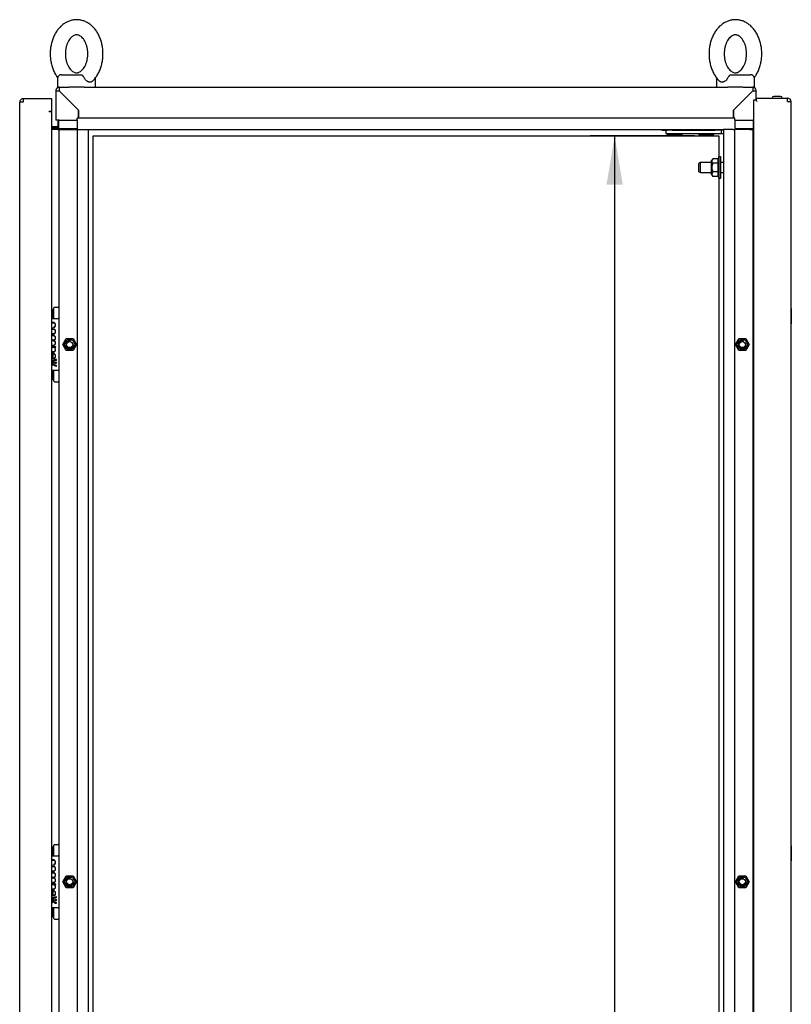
# Paper-space layout 'Layout1' of a CAD drawing. Extents: x 87 to 5769, y 148 to 4026.
# Tile 4 of 10: x 2205 to 2815, y 2266 to 3045. Entities that reach past the tile are written whole.
import ezdxf
from ezdxf.lldxf.tags import DXFTag

# ---------------------------------------------------------------- set-up
doc = ezdxf.new("R2010")
doc.units = 0
doc.header["$LTSCALE"] = 14
doc.layers.get('0').update_dxf_attribs({"linetype": 'CONTINUOUS'})
for name, color, linetype in [('_TRANSLATION', 7, 'CONTINUOUS'), ('AE00100_03', 7, 'CONTINUOUS'), ('AE00198_03', 7, 'CONTINUOUS'), ('AE00217_25', 7, 'CONTINUOUS'), ('AE00219_00', 7, 'CONTINUOUS'), ('AE00219_03', 7, 'CONTINUOUS'), ('AE00224_00', 7, 'CONTINUOUS'), ('AE00368_00', 7, 'CONTINUOUS'), ('AE00500_10', 7, 'CONTINUOUS'), ('AE00715_01', 7, 'CONTINUOUS'), ('DV2__TRANSLATION', 7, 'CONTINUOUS'), ('F0000001_24', 7, 'CONTINUOUS'), ('F0000002_97', 7, 'CONTINUOUS'), ('F0000002_98', 7, 'CONTINUOUS'), ('M0000000_06', 7, 'CONTINUOUS'), ('M0000000_29', 7, 'CONTINUOUS'), ('M0000000_39', 7, 'CONTINUOUS'), ('M0000000_59', 7, 'CONTINUOUS'), ('M0000001_25', 7, 'CONTINUOUS'), ('M0000001_64', 7, 'CONTINUOUS')]:
    doc.layers.add(name, color=color, linetype=linetype)
doc.styles.add('SEACAD_ARIAL', font='arial.ttf')
doc.styles.add('SEACAD_ARIALI', font='ariali.ttf')
tags = doc.linetypes.add('CENTER2', pattern=[28.575, 19.05, -3.175, 3.175, -3.175]).pattern_tags.tags
tags[10:11] = [DXFTag(74, 4), DXFTag(75, 0), DXFTag(340, '0'), DXFTag(46, 0.0), DXFTag(50, 0.0), DXFTag(44, 0.0), DXFTag(45, 0.0)]
tags[8:9] = [DXFTag(74, 4), DXFTag(75, 0), DXFTag(340, '0'), DXFTag(46, 0.0), DXFTag(50, 0.0), DXFTag(44, 0.0), DXFTag(45, 0.0)]
tags[6:7] = [DXFTag(74, 4), DXFTag(75, 0), DXFTag(340, '0'), DXFTag(46, 0.0), DXFTag(50, 0.0), DXFTag(44, 0.0), DXFTag(45, 0.0)]
tags[4:5] = [DXFTag(74, 4), DXFTag(75, 0), DXFTag(340, '0'), DXFTag(46, 0.0), DXFTag(50, 0.0), DXFTag(44, 0.0), DXFTag(45, 0.0)]
doc.dimstyles.new('ISO', dxfattribs={"dimtxt": 16.5, "dimasz": 16.5, "dimexe": 8.25, "dimexo": 8.25, "dimgap": 4.125, "dimtad": 1, "dimdec": 1, "dimtxsty": 'SEACAD_ARIAL', "dimblk1": '_SE_FILLED', "dimblk2": '_SE_FILLED', "dimsah": 1, "dimcen": 8.25, "dimazin": 3, "dimtfac": 0.7, "dimtdec": 3, "dimtmove": 0, "dimatfit": 3})

# ---------------------------------------------------------------- blocks, each defined once
blk = doc.blocks.new('DMBLK28')
at = {"layer": '_TRANSLATION', "linetype": 'CONTINUOUS'}
for points in [[(2668.74, 2914.1), (2681.57, 2914.1), (2675.16, 2952.6)], [(2668.74, 1261.1), (2675.16, 1222.6), (2681.57, 1261.1)]]:
    blk.add_hatch(color=7, dxfattribs=at).paths.add_polyline_path(points)
at = {"layer": '_TRANSLATION', "color": 7, "linetype": 'CONTINUOUS'}
for p, q in [((2738.41, 2952.6), (2655.91, 2952.6)), ((2675.16, 2952.6), (2675.16, 1222.6)), ((2738.41, 1222.6), (2655.91, 1222.6))]:
    blk.add_line(p, q, dxfattribs=at)
at = {"layer": '_TRANSLATION', "color": 7, "linetype": 'CONTINUOUS', "style": 'SEACAD_ARIALI'}
blk.add_text('1730', height=38.5, rotation=90, dxfattribs=at).set_placement((2665.53, 2027.71))
blk = doc.blocks.new('_SE_FILLED')
at = {"color": 0}
blk.add_line((0, 0), (-1, 0), dxfattribs=at)
blk.add_solid([(0, 0), (-1, -0.1665), (-1, 0.1665), (0, 0)], dxfattribs=at)

psp = doc.layouts.get("Layout1")

# ---------------------------------------------------------------- linework, layer by layer
at = {"layer": 'AE00100_03', "color": 7, "linetype": 'CONTINUOUS'}
psp.add_line((2806.36, 2983.9), (2800.96, 2983.9), dxfattribs=at)
for centre, start, end in [((2800.96, 2982.6), 90, 180), ((2806.36, 2982.6), 0, 90)]:
    psp.add_arc(centre, 1.3, start, end, dxfattribs=at)
at = {"layer": 'AE00198_03', "color": 7, "linetype": 'CONTINUOUS'}
for p, q in [((2230.96, 2808.1), (2230.96, 2815.35)), ((2231.66, 2815.35), (2230.96, 2815.35)), ((2230.96, 2759.85), (2230.96, 2767.1)), ((2230.96, 2759.85), (2231.66, 2759.85)), ((2230.96, 2383.1), (2230.96, 2390.35)), ((2231.66, 2390.35), (2230.96, 2390.35)), ((2230.96, 2334.85), (2230.96, 2342.1)), ((2230.96, 2334.85), (2231.66, 2334.85))]:
    psp.add_line(p, q, dxfattribs=at)
for centre, start, end in [((2236.33, 2809.42), 132.17472, 140.4792), ((2236.33, 2765.78), 219.5208, 227.82528), ((2236.33, 2384.42), 132.17472, 140.4792), ((2236.33, 2340.78), 219.5208, 227.82528)]:
    psp.add_arc(centre, 8, start, end, dxfattribs=at)
at = {"layer": 'AE00217_25', "color": 7, "linetype": 'CONTINUOUS'}
for p, q in [((2742.94, 2931.6), (2741.66, 2930.92)), ((2741.66, 2924.27), (2741.66, 2930.92)), ((2742.94, 2923.6), (2742.94, 2931.6)), ((2751.66, 2931.6), (2742.94, 2931.6)), ((2761.16, 2931.6), (2759.16, 2931.6)), ((2741.66, 2924.27), (2742.94, 2923.6)), ((2742.94, 2923.6), (2751.66, 2923.6)), ((2759.16, 2923.6), (2761.16, 2923.6))]:
    psp.add_line(p, q, dxfattribs=at)
at = {"layer": 'AE00219_00', "color": 7, "linetype": 'CONTINUOUS'}
for p, q in [((2717.2, 2954.6), (2716.66, 2954.1)), ((2716.66, 2954.1), (2728.66, 2954.1)), ((2716.66, 2954.1), (2716.66, 2953.6)), ((2716.66, 2953.6), (2728.66, 2953.6)), ((2719.66, 2957.6), (2719.66, 2957.1)), ((2725.66, 2957.1), (2725.66, 2957.6)), ((2728.66, 2954.1), (2728.13, 2954.6)), ((2728.66, 2953.6), (2728.66, 2954.1)), ((2742.2, 2954.6), (2741.66, 2954.1)), ((2741.66, 2954.1), (2753.66, 2954.1)), ((2741.66, 2954.1), (2741.66, 2953.6)), ((2741.66, 2953.6), (2753.66, 2953.6)), ((2744.66, 2957.6), (2744.66, 2957.1)), ((2750.66, 2957.1), (2750.66, 2957.6)), ((2753.66, 2954.1), (2753.13, 2954.6)), ((2753.66, 2953.6), (2753.66, 2954.1))]:
    psp.add_line(p, q, dxfattribs=at)
at = {"layer": 'AE00219_03', "color": 7, "linetype": 'CONTINUOUS'}
for p, q in [((2814.86, 2816.1), (2814.66, 2816.1)), ((2814.86, 2816.1), (2814.86, 2804.1)), ((2814.66, 2804.1), (2814.86, 2804.1)), ((2814.86, 2391.1), (2814.66, 2391.1)), ((2814.86, 2391.1), (2814.86, 2379.1)), ((2814.66, 2379.1), (2814.86, 2379.1))]:
    psp.add_line(p, q, dxfattribs=at)
at = {"layer": 'AE00224_00', "color": 7, "linetype": 'CONTINUOUS'}
for p, q in [((2752.71, 2934.53), (2751.66, 2933.09)), ((2751.66, 2922.1), (2751.66, 2933.09)), ((2756.66, 2934.53), (2752.71, 2934.53)), ((2756.66, 2931.06), (2752.71, 2931.06)), ((2757.66, 2936.1), (2756.66, 2933.6)), ((2756.66, 2934.53), (2756.66, 2932.79)), ((2756.66, 2932.79), (2756.66, 2931.06)), ((2756.66, 2931.06), (2756.66, 2927.6)), ((2757.66, 2919.1), (2757.66, 2936.1)), ((2759.16, 2936.1), (2757.66, 2936.1)), ((2759.16, 2919.1), (2759.16, 2936.1)), ((2751.66, 2922.1), (2752.71, 2920.67)), ((2756.66, 2924.13), (2752.71, 2924.13)), ((2756.66, 2927.6), (2756.66, 2924.13)), ((2756.66, 2924.13), (2756.66, 2922.4)), ((2756.66, 2922.4), (2756.66, 2920.67)), ((2756.66, 2921.6), (2757.66, 2919.1)), ((2756.66, 2920.67), (2752.71, 2920.67)), ((2757.66, 2919.1), (2759.16, 2919.1))]:
    psp.add_line(p, q, dxfattribs=at)
for points, knots in [([(2752.71, 2934.53), (2752.3, 2933.97), (2752.03, 2933.4), (2752.03, 2932.65), (2752.05, 2932.5), (2752.11, 2932.21), (2752.16, 2932.06), (2752.33, 2931.63), (2752.5, 2931.34), (2752.71, 2931.06)], [0, 0, 0, 0, 0.5, 0.5, 0.625, 0.625, 0.75, 0.75, 1, 1, 1, 1]), ([(2752.71, 2931.06), (2752.5, 2930.5), (2752.33, 2929.94), (2752.16, 2929.07), (2752.11, 2928.78), (2752.05, 2928.18), (2752.03, 2927.89), (2752.03, 2927), (2752.1, 2926.42), (2752.33, 2925.26), (2752.51, 2924.69), (2752.71, 2924.13)], [0, 0, 0, 0, 0.25, 0.25, 0.375, 0.375, 0.5, 0.5, 0.75, 0.75, 1, 1, 1, 1]), ([(2752.71, 2924.13), (2752.3, 2923.58), (2752.03, 2923), (2752.03, 2922.26), (2752.05, 2922.11), (2752.11, 2921.82), (2752.16, 2921.67), (2752.33, 2921.23), (2752.5, 2920.95), (2752.71, 2920.67)], [0, 0, 0, 0, 0.5, 0.5, 0.625, 0.625, 0.75, 0.75, 1, 1, 1, 1])]:
    psp.add_open_spline(points, degree=3, knots=knots, dxfattribs=at)
at = {"layer": 'AE00368_00', "color": 7, "linetype": 'CONTINUOUS'}
for p, q in [((2712.46, 2957.6), (2712.46, 2957.1)), ((2712.46, 2957.1), (2715.69, 2957.1)), ((2732.86, 2957.1), (2732.86, 2957.6)), ((2737.46, 2957.6), (2737.46, 2957.1)), ((2757.86, 2957.1), (2757.86, 2957.6))]:
    psp.add_line(p, q, dxfattribs=at)
for centre, start, end in [((2716.26, 2957.8), 270, 343.39845), ((2729.06, 2957.8), 196.60155, 270), ((2741.26, 2957.8), 270, 343.39845), ((2754.06, 2957.8), 196.60155, 270)]:
    psp.add_arc(centre, 0.7, start, end, dxfattribs=at)
at = {"layer": 'AE00500_10', "color": 7, "linetype": 'CONTINUOUS'}
for p, q in [((2784.66, 2814.8), (2785.16, 2814.8)), ((2785.16, 2805.4), (2784.66, 2805.4)), ((2238.75, 2787.62), (2241.43, 2792.27)), ((2239.83, 2787.6), (2242, 2791.35)), ((2241.48, 2792.3), (2246.85, 2792.3)), ((2242, 2791.35), (2246.33, 2791.35)), ((2246.33, 2791.35), (2248.49, 2787.6)), ((2246.89, 2792.27), (2249.57, 2787.62)), ((2770.75, 2787.62), (2773.43, 2792.27)), ((2771.83, 2787.6), (2774, 2791.35)), ((2773.48, 2792.3), (2778.85, 2792.3)), ((2774, 2791.35), (2778.33, 2791.35)), ((2778.33, 2791.35), (2780.49, 2787.6)), ((2778.89, 2792.27), (2781.57, 2787.62)), ((2241.43, 2782.92), (2238.75, 2787.57)), ((2242, 2783.85), (2239.83, 2787.6)), ((2246.85, 2782.9), (2241.48, 2782.9)), ((2246.33, 2783.85), (2242, 2783.85)), ((2248.49, 2787.6), (2246.33, 2783.85)), ((2249.57, 2787.57), (2246.89, 2782.92)), ((2773.43, 2782.92), (2770.75, 2787.57)), ((2774, 2783.85), (2771.83, 2787.6)), ((2778.85, 2782.9), (2773.48, 2782.9)), ((2778.33, 2783.85), (2774, 2783.85)), ((2780.49, 2787.6), (2778.33, 2783.85)), ((2781.57, 2787.57), (2778.89, 2782.92)), ((2784.66, 2769.8), (2785.16, 2769.8)), ((2785.16, 2760.4), (2784.66, 2760.4)), ((2784.66, 2389.8), (2785.16, 2389.8)), ((2785.16, 2380.4), (2784.66, 2380.4)), ((2238.75, 2362.62), (2241.43, 2367.27)), ((2241.43, 2357.92), (2238.75, 2362.57)), ((2239.83, 2362.6), (2242, 2366.35)), ((2242, 2358.85), (2239.83, 2362.6)), ((2241.48, 2367.3), (2246.85, 2367.3)), ((2242, 2366.35), (2246.33, 2366.35)), ((2246.33, 2366.35), (2248.49, 2362.6)), ((2248.49, 2362.6), (2246.33, 2358.85)), ((2246.89, 2367.27), (2249.57, 2362.62)), ((2249.57, 2362.57), (2246.89, 2357.92)), ((2770.75, 2362.62), (2773.43, 2367.27)), ((2773.43, 2357.92), (2770.75, 2362.57)), ((2771.83, 2362.6), (2774, 2366.35)), ((2774, 2358.85), (2771.83, 2362.6)), ((2773.48, 2367.3), (2778.85, 2367.3)), ((2774, 2366.35), (2778.33, 2366.35)), ((2778.33, 2366.35), (2780.49, 2362.6)), ((2780.49, 2362.6), (2778.33, 2358.85)), ((2778.89, 2367.27), (2781.57, 2362.62)), ((2781.57, 2362.57), (2778.89, 2357.92)), ((2246.85, 2357.9), (2241.48, 2357.9)), ((2246.33, 2358.85), (2242, 2358.85)), ((2778.85, 2357.9), (2773.48, 2357.9)), ((2778.33, 2358.85), (2774, 2358.85)), ((2784.66, 2344.8), (2785.16, 2344.8)), ((2785.16, 2335.4), (2784.66, 2335.4))]:
    psp.add_line(p, q, dxfattribs=at)
for centre in [(2244.16, 2787.6), (2776.16, 2787.6), (2244.16, 2362.6), (2776.16, 2362.6)]:
    psp.add_circle(centre, 2.46, dxfattribs=at)
for centre, radius, start, end in [((2244.16, 2787.6), 3, 75, 15), ((2241.48, 2792.25), 0.05, 90, 150), ((2246.85, 2792.25), 0.05, 30, 90), ((2776.16, 2787.6), 3, 75, 15), ((2773.48, 2792.25), 0.05, 90, 150), ((2778.85, 2792.25), 0.05, 30, 90), ((2238.79, 2787.6), 0.05, 150, 210), ((2241.48, 2782.95), 0.05, 210, 270), ((2246.85, 2782.95), 0.05, 270, 330), ((2249.53, 2787.6), 0.05, 330, 30), ((2770.79, 2787.6), 0.05, 150, 210), ((2773.48, 2782.95), 0.05, 210, 270), ((2778.85, 2782.95), 0.05, 270, 330), ((2781.53, 2787.6), 0.05, 330, 30), ((2238.79, 2362.6), 0.05, 150, 210), ((2244.16, 2362.6), 3, 75, 15), ((2241.48, 2367.25), 0.05, 90, 150), ((2246.85, 2367.25), 0.05, 30, 90), ((2249.53, 2362.6), 0.05, 330, 30), ((2770.79, 2362.6), 0.05, 150, 210), ((2776.16, 2362.6), 3, 75, 15), ((2773.48, 2367.25), 0.05, 90, 150), ((2778.85, 2367.25), 0.05, 30, 90), ((2781.53, 2362.6), 0.05, 330, 30), ((2241.48, 2357.95), 0.05, 210, 270), ((2246.85, 2357.95), 0.05, 270, 330), ((2773.48, 2357.95), 0.05, 210, 270), ((2778.85, 2357.95), 0.05, 270, 330)]:
    psp.add_arc(centre, radius, start, end, dxfattribs=at)
at = {"layer": 'AE00715_01', "color": 7, "linetype": 'CONTINUOUS'}
for p, q in [((2237.66, 3001.1), (2252.96, 3001.1)), ((2767.36, 3001.1), (2782.66, 3001.1)), ((2234.66, 2998.1), (2234.66, 2991.1)), ((2235.96, 2991.1), (2234.66, 2991.1)), ((2255.77, 2991.1), (2243.55, 2991.1)), ((2264.66, 2991.1), (2264.66, 2998.1)), ((2755.66, 2998.1), (2755.66, 2991.1)), ((2776.66, 2991.1), (2764.66, 2991.1)), ((2785.66, 2991.1), (2784.36, 2991.1)), ((2785.66, 2991.1), (2785.66, 2998.1))]:
    psp.add_line(p, q, dxfattribs=at)
for centre, start, end in [((2237.66, 2998.1), 90, 180), ((2782.66, 2998.1), 0, 90), ((2261.66, 2998.1), 0, 10.75203), ((2758.66, 2998.1), 169.14287, 180)]:
    psp.add_arc(centre, 3, start, end, dxfattribs=at)
for points, knots in [([(2249.66, 3044.6), (2249, 3044.58), (2247.58, 3044.53), (2245.12, 3044.04), (2242.52, 3043.08), (2240.03, 3041.69), (2237.71, 3039.9), (2235.59, 3037.73), (2233.71, 3035.21), (2232.08, 3032.38), (2230.76, 3029.27), (2229.76, 3025.97), (2229.09, 3022.51), (2228.78, 3018.98), (2228.82, 3015.41), (2229.21, 3011.88), (2229.96, 3008.43), (2231.06, 3005.13), (2232.49, 3002.02), (2233.79, 2999.93), (2234.59, 2998.82), (2234.74, 2998.62)], [0, 0, 0, 0, 0.0324562, 0.0816786, 0.1309184, 0.1805933, 0.2310267, 0.282371, 0.334587, 0.3874859, 0.4408208, 0.4943779, 0.548, 0.6016517, 0.6553516, 0.7091432, 0.7630646, 0.8171615, 0.8714486, 0.9258621, 0.938263, 0.938263, 0.938263, 0.938263]), ([(2262.15, 2995.89), (2262.92, 2996.68), (2264.23, 2998.05), (2266.08, 3000.71), (2267.62, 3003.61), (2268.86, 3006.77), (2269.77, 3010.12), (2270.35, 3013.61), (2270.57, 3017.16), (2270.43, 3020.72), (2269.95, 3024.24), (2269.11, 3027.65), (2267.92, 3030.9), (2266.4, 3033.94), (2264.57, 3036.71), (2262.44, 3039.13), (2260.06, 3041.17), (2257.47, 3042.76), (2254.77, 3043.88), (2252.09, 3044.5), (2250.5, 3044.57), (2249.66, 3044.6)], [0, 0, 0, 0, 0.051244, 0.103659, 0.156694, 0.210102, 0.263683, 0.317311, 0.370969, 0.424686, 0.478503, 0.532464, 0.586609, 0.640939, 0.695352, 0.749621, 0.803421, 0.856393, 0.908286, 0.959071, 1, 1, 1, 1]), ([(2770.66, 3044.6), (2770, 3044.58), (2768.58, 3044.53), (2766.12, 3044.04), (2763.52, 3043.08), (2761.03, 3041.69), (2758.71, 3039.9), (2756.59, 3037.73), (2754.71, 3035.21), (2753.08, 3032.38), (2751.76, 3029.27), (2750.76, 3025.97), (2750.09, 3022.51), (2749.78, 3018.98), (2749.82, 3015.41), (2750.21, 3011.88), (2750.96, 3008.43), (2752.06, 3005.13), (2753.49, 3002.02), (2755.24, 2999.21), (2756.88, 2997.11), (2757.89, 2996.21), (2758.21, 2995.93)], [0, 0, 0, 0, 0.032451, 0.081666, 0.130899, 0.180566, 0.230992, 0.282328, 0.334536, 0.387427, 0.440754, 0.494303, 0.547917, 0.601561, 0.655252, 0.709036, 0.762949, 0.817038, 0.871317, 0.925722, 0.980051, 1, 1, 1, 1]), ([(2785.58, 2998.62), (2786.08, 2999.28), (2787.18, 3000.91), (2788.62, 3003.61), (2789.86, 3006.77), (2790.77, 3010.12), (2791.35, 3013.61), (2791.57, 3017.16), (2791.43, 3020.72), (2790.95, 3024.24), (2790.11, 3027.65), (2788.92, 3030.9), (2787.4, 3033.94), (2785.57, 3036.71), (2783.44, 3039.13), (2781.06, 3041.17), (2778.47, 3042.76), (2775.77, 3043.88), (2773.09, 3044.5), (2771.5, 3044.57), (2770.66, 3044.6)], [0.0619842, 0.0619842, 0.0619842, 0.0619842, 0.1038465, 0.15687, 0.2102672, 0.263837, 0.3174534, 0.3711004, 0.4248059, 0.4786124, 0.5325621, 0.5866953, 0.6410136, 0.6954158, 0.7496736, 0.8034617, 0.8564226, 0.9083055, 0.9590799, 1, 1, 1, 1]), ([(2249.66, 3032.6), (2249.84, 3032.59), (2250.36, 3032.57), (2251.33, 3032.35), (2252.54, 3031.74), (2253.77, 3030.78), (2255, 3029.43), (2256.14, 3027.68), (2257.1, 3025.63), (2257.84, 3023.32), (2258.34, 3020.83), (2258.55, 3018.24), (2258.48, 3015.62), (2258.12, 3013.07), (2257.49, 3010.67), (2256.64, 3008.5), (2255.6, 3006.63), (2254.44, 3005.1), (2253.22, 3003.94), (2252, 3003.15), (2250.8, 3002.69), (2249.6, 3002.54), (2248.4, 3002.71), (2247.13, 3003.25), (2245.89, 3004.12), (2244.64, 3005.37), (2243.46, 3007.04), (2242.45, 3009.02), (2241.64, 3011.27), (2241.09, 3013.71), (2240.8, 3016.29), (2240.8, 3018.91), (2241.09, 3021.48), (2241.65, 3023.93), (2242.44, 3026.17), (2243.44, 3028.12), (2244.58, 3029.74), (2245.79, 3031), (2247.02, 3031.88), (2248.21, 3032.42), (2249.09, 3032.58), (2249.55, 3032.6), (2249.66, 3032.6)], [0, 0, 0, 0, 0.012202, 0.041202, 0.067065, 0.091509, 0.117528, 0.142885, 0.168062, 0.193234, 0.218478, 0.243795, 0.269143, 0.294454, 0.319651, 0.344689, 0.369566, 0.39436, 0.419224, 0.444524, 0.470996, 0.499992, 0.533369, 0.559864, 0.584607, 0.610964, 0.636435, 0.661629, 0.686793, 0.712016, 0.737317, 0.762662, 0.787994, 0.813225, 0.838306, 0.86322, 0.888022, 0.912846, 0.937982, 0.964056, 0.992233, 1, 1, 1, 1]), ([(2770.66, 3032.6), (2770.84, 3032.59), (2771.36, 3032.57), (2772.33, 3032.35), (2773.54, 3031.74), (2774.77, 3030.78), (2776, 3029.43), (2777.14, 3027.68), (2778.1, 3025.63), (2778.84, 3023.32), (2779.34, 3020.83), (2779.55, 3018.24), (2779.48, 3015.62), (2779.12, 3013.07), (2778.49, 3010.67), (2777.64, 3008.5), (2776.6, 3006.63), (2775.44, 3005.1), (2774.22, 3003.94), (2773, 3003.15), (2771.8, 3002.69), (2770.6, 3002.54), (2769.4, 3002.71), (2768.13, 3003.25), (2766.89, 3004.12), (2765.64, 3005.37), (2764.46, 3007.04), (2763.45, 3009.02), (2762.64, 3011.27), (2762.09, 3013.71), (2761.8, 3016.29), (2761.8, 3018.91), (2762.09, 3021.48), (2762.65, 3023.93), (2763.44, 3026.17), (2764.44, 3028.12), (2765.58, 3029.74), (2766.79, 3031), (2768.02, 3031.88), (2769.21, 3032.42), (2770.09, 3032.58), (2770.55, 3032.6), (2770.66, 3032.6)], [0, 0, 0, 0, 0.012202, 0.041202, 0.067065, 0.091509, 0.117528, 0.142885, 0.168062, 0.193234, 0.218478, 0.243795, 0.269143, 0.294454, 0.319651, 0.344689, 0.369566, 0.39436, 0.419224, 0.444524, 0.470996, 0.499992, 0.533369, 0.559864, 0.584607, 0.610964, 0.636435, 0.661629, 0.686793, 0.712016, 0.737317, 0.762662, 0.787994, 0.813225, 0.838306, 0.86322, 0.888022, 0.912846, 0.937982, 0.964056, 0.992233, 1, 1, 1, 1]), ([(2252.96, 3001.1), (2253.1, 3001.1), (2253.23, 3001.08), (2253.48, 3001), (2253.62, 3000.94), (2253.88, 3000.77), (2254.01, 3000.68), (2254.27, 3000.45), (2254.4, 3000.32), (2254.66, 3000.03), (2254.79, 2999.88), (2255.04, 2999.55), (2255.17, 2999.38), (2255.54, 2998.85), (2255.77, 2998.48), (2255.97, 2998.1)], [0, 0, 0, 0, 0.125, 0.125, 0.25, 0.25, 0.375, 0.375, 0.5, 0.5, 0.625, 0.625, 0.75, 0.75, 1, 1, 1, 1]), ([(2764.36, 2998.1), (2764.56, 2998.48), (2764.78, 2998.84), (2765.15, 2999.38), (2765.28, 2999.55), (2765.53, 2999.87), (2765.66, 3000.03), (2765.92, 3000.32), (2766.05, 3000.44), (2766.31, 3000.67), (2766.44, 3000.77), (2766.71, 3000.93), (2766.83, 3000.99), (2767.09, 3001.08), (2767.23, 3001.1), (2767.36, 3001.1)], [0, 0, 0, 0, 0.25, 0.25, 0.375, 0.375, 0.5, 0.5, 0.625, 0.625, 0.75, 0.75, 0.875, 0.875, 1, 1, 1, 1]), ([(2262.14, 2995.88), (2262.02, 2995.77), (2261.9, 2995.67), (2261.63, 2995.49), (2261.48, 2995.41), (2261.16, 2995.28), (2260.99, 2995.23), (2260.64, 2995.16), (2260.46, 2995.15), (2260.08, 2995.15), (2259.89, 2995.16), (2259.5, 2995.23), (2259.3, 2995.28), (2258.91, 2995.41), (2258.71, 2995.49), (2258.31, 2995.68), (2258.12, 2995.79), (2257.53, 2996.18), (2257.17, 2996.49), (2256.67, 2997.04), (2256.51, 2997.24), (2256.22, 2997.65), (2256.09, 2997.87), (2255.97, 2998.1)], [0.2577288, 0.2577288, 0.2577288, 0.2577288, 0.3125, 0.3125, 0.375, 0.375, 0.4375, 0.4375, 0.5, 0.5, 0.5625, 0.5625, 0.625, 0.625, 0.6875, 0.6875, 0.75, 0.75, 0.875, 0.875, 0.9375, 0.9375, 1, 1, 1, 1]), ([(2764.36, 2998.1), (2764.12, 2997.65), (2763.83, 2997.23), (2763.16, 2996.49), (2762.79, 2996.18), (2762.21, 2995.8), (2762.01, 2995.68), (2761.62, 2995.49), (2761.42, 2995.41), (2761.02, 2995.28), (2760.83, 2995.23), (2760.43, 2995.16), (2760.24, 2995.15), (2759.87, 2995.15), (2759.69, 2995.16), (2759.34, 2995.23), (2759.17, 2995.28), (2758.85, 2995.41), (2758.69, 2995.49), (2758.42, 2995.67), (2758.29, 2995.77), (2758.17, 2995.89)], [0, 0, 0, 0, 0.125, 0.125, 0.25, 0.25, 0.3125, 0.3125, 0.375, 0.375, 0.4375, 0.4375, 0.5, 0.5, 0.5625, 0.5625, 0.625, 0.625, 0.6875, 0.6875, 0.7450797, 0.7450797, 0.7450797, 0.7450797])]:
    psp.add_open_spline(points, degree=3, knots=knots, dxfattribs=at)
at = {"layer": 'DV2__TRANSLATION', "color": 7, "linetype": 'CENTER2'}
for p, q in [((2262.66, 2952.6), (2757.66, 2952.6)), ((2262.66, 1222.6), (2262.66, 2952.6)), ((2757.66, 2952.6), (2757.66, 1222.6))]:
    psp.add_line(p, q, dxfattribs=at)
at = {"layer": 'F0000001_24', "color": 7, "linetype": 'CONTINUOUS'}
for p, q in [((2231.66, 2816.39), (2231.66, 2816.6)), ((2231.66, 2808.22), (2231.66, 2816.39)), ((2232.16, 2817.1), (2235.16, 2817.1)), ((2235.66, 2816.6), (2235.66, 2816.39)), ((2235.66, 2816.39), (2235.66, 2808.22)), ((2230.53, 2808.1), (2235.16, 2808.1)), ((2231.66, 2808.1), (2231.66, 2808.22)), ((2235.66, 2808.22), (2235.66, 2807.6)), ((2235.66, 2807.6), (2235.66, 2767.6)), ((2230.19, 2800.96), (2230.23, 2800.95)), ((2230.23, 2801.23), (2230.21, 2801.24)), ((2230.23, 2800.95), (2230.23, 2801.23)), ((2231.72, 2801.23), (2231.7, 2801.23)), ((2231.7, 2801.23), (2231.7, 2800.94)), ((2231.7, 2800.94), (2231.75, 2800.96)), ((2230.97, 2794.96), (2230.16, 2794.96)), ((2230.16, 2794.69), (2230.97, 2794.69)), ((2230.95, 2790.96), (2230.16, 2790.96)), ((2230.16, 2790.68), (2230.94, 2790.68)), ((2230.99, 2786.95), (2230.16, 2786.95)), ((2230.16, 2786.68), (2230.97, 2786.68)), ((2233.11, 2785.8), (2230.16, 2785.8)), ((2230.66, 2785.51), (2231.28, 2785.51)), ((2232.09, 2785.51), (2233.11, 2785.51)), ((2233.11, 2785.51), (2233.11, 2785.8)), ((2230.22, 2776.51), (2230.27, 2776.49)), ((2230.27, 2776.77), (2230.24, 2776.78)), ((2230.27, 2776.49), (2230.27, 2776.77)), ((2230.93, 2780.39), (2230.93, 2776.41)), ((2230.93, 2776.41), (2230.94, 2776.4)), ((2230.94, 2776.4), (2231.17, 2776.4)), ((2231.23, 2776.67), (2231.23, 2780.37)), ((2233.66, 2775.11), (2233.66, 2775.66)), ((2235.16, 2767.1), (2230.53, 2767.1)), ((2231.66, 2766.98), (2231.66, 2767.1)), ((2231.66, 2758.81), (2231.66, 2766.98)), ((2233.66, 2770.62), (2233.66, 2771.16)), ((2235.66, 2767.6), (2235.66, 2766.98)), ((2235.66, 2766.98), (2235.66, 2758.81)), ((2231.66, 2758.6), (2231.66, 2758.81)), ((2232.16, 2758.1), (2235.16, 2758.1)), ((2235.66, 2758.81), (2235.66, 2758.6)), ((2231.66, 2391.39), (2231.66, 2391.6)), ((2231.66, 2383.22), (2231.66, 2391.39)), ((2232.16, 2392.1), (2235.16, 2392.1)), ((2235.66, 2391.6), (2235.66, 2391.39)), ((2235.66, 2391.39), (2235.66, 2383.22)), ((2230.19, 2375.96), (2230.23, 2375.95)), ((2230.23, 2376.23), (2230.21, 2376.24)), ((2230.23, 2375.95), (2230.23, 2376.23)), ((2230.53, 2383.1), (2235.16, 2383.1)), ((2231.66, 2383.1), (2231.66, 2383.22)), ((2231.72, 2376.23), (2231.7, 2376.23)), ((2231.7, 2376.23), (2231.7, 2375.94)), ((2231.7, 2375.94), (2231.75, 2375.96)), ((2235.66, 2383.22), (2235.66, 2382.6)), ((2235.66, 2382.6), (2235.66, 2342.6)), ((2230.97, 2369.96), (2230.16, 2369.96)), ((2230.16, 2369.69), (2230.97, 2369.69)), ((2230.95, 2365.96), (2230.16, 2365.96)), ((2230.16, 2365.68), (2230.94, 2365.68)), ((2230.99, 2361.95), (2230.16, 2361.95)), ((2230.16, 2361.68), (2230.97, 2361.68)), ((2233.11, 2360.8), (2230.16, 2360.8)), ((2230.66, 2360.51), (2231.28, 2360.51)), ((2232.09, 2360.51), (2233.11, 2360.51)), ((2233.11, 2360.51), (2233.11, 2360.8)), ((2230.93, 2355.39), (2230.93, 2351.41)), ((2231.23, 2351.67), (2231.23, 2355.37)), ((2230.22, 2351.51), (2230.27, 2351.49)), ((2230.27, 2351.77), (2230.24, 2351.78)), ((2230.27, 2351.49), (2230.27, 2351.77)), ((2230.93, 2351.41), (2230.94, 2351.4)), ((2230.94, 2351.4), (2231.17, 2351.4)), ((2233.66, 2350.11), (2233.66, 2350.66)), ((2233.66, 2345.62), (2233.66, 2346.16)), ((2235.16, 2342.1), (2230.53, 2342.1)), ((2231.66, 2341.98), (2231.66, 2342.1)), ((2231.66, 2333.81), (2231.66, 2341.98)), ((2235.66, 2342.6), (2235.66, 2341.98)), ((2235.66, 2341.98), (2235.66, 2333.81)), ((2231.66, 2333.6), (2231.66, 2333.81)), ((2232.16, 2333.1), (2235.16, 2333.1)), ((2235.66, 2333.81), (2235.66, 2333.6))]:
    psp.add_line(p, q, dxfattribs=at)
for centre in [(2233.02, 2773.13), (2233.02, 2348.13)]:
    psp.add_circle(centre, 0.615, dxfattribs=at)
for centre, radius, start, end in [((2232.16, 2816.6), 0.5, 90, 180), ((2235.16, 2816.6), 0.5, 0, 90), ((2230.53, 2806.1), 2, 90, 100.48424), ((2235.16, 2807.6), 0.5, 0, 90), ((2230.82, 2802.77), 1.64, 246.49776, 248.42349), ((2230.82, 2778.32), 1.65, 246.4613, 249.51964), ((2230.82, 2778.32), 1.91, 249.88038, 251.84416), ((2233.26, 2773.32), 2.28, 131.35343, 155.40846), ((2230.53, 2769.1), 2, 259.51576, 270), ((2229.1, 2772.95), 2.28, 311.35343, 335.40846), ((2235.16, 2767.6), 0.5, 270, 0), ((2232.16, 2758.6), 0.5, 180, 270), ((2235.16, 2758.6), 0.5, 270, 0), ((2232.16, 2391.6), 0.5, 90, 180), ((2235.16, 2391.6), 0.5, 0, 90), ((2230.53, 2381.1), 2, 90, 100.48424), ((2230.82, 2377.77), 1.64, 246.49776, 248.42349), ((2235.16, 2382.6), 0.5, 0, 90), ((2230.82, 2353.32), 1.65, 246.4613, 249.51964), ((2230.82, 2353.32), 1.91, 249.88038, 251.84416), ((2229.1, 2347.95), 2.28, 311.35343, 335.40846), ((2233.26, 2348.32), 2.28, 131.35343, 155.40846), ((2230.53, 2344.1), 2, 259.51576, 270), ((2235.16, 2342.6), 0.5, 270, 0), ((2232.16, 2333.6), 0.5, 180, 270), ((2235.16, 2333.6), 0.5, 270, 0)]:
    psp.add_arc(centre, radius, start, end, dxfattribs=at)
for points, knots in [([(2231.75, 2800.96), (2232.74, 2801.3), (2233.09, 2802.25), (2233.09, 2802.96), (2233.09, 2804.03), (2232.36, 2805.1), (2230.97, 2805.1), (2230.66, 2805.1), (2230.38, 2805.05), (2230.14, 2804.96)], [0, 0, 0, 0, 0.2499787, 0.2499787, 0.2499787, 0.4999858, 0.4999858, 0.4999858, 0.553788, 0.553788, 0.553788, 0.553788]), ([(2230.15, 2804.67), (2230.38, 2804.77), (2230.65, 2804.83), (2230.97, 2804.83), (2232.24, 2804.83), (2232.82, 2803.86), (2232.82, 2802.96)], [0.5815817, 0.5815817, 0.5815817, 0.5815817, 0.6652315, 0.6652315, 0.6652315, 1, 1, 1, 1]), ([(2233.09, 2797.91), (2233.09, 2798.97), (2232.36, 2800.05), (2230.97, 2800.05), (2230.66, 2800.05), (2230.38, 2800), (2230.14, 2799.91)], [0, 0, 0, 0, 0.3333333, 0.3333333, 0.3333333, 0.4050672, 0.4050672, 0.4050672, 0.4050672]), ([(2230.15, 2799.62), (2230.38, 2799.72), (2230.65, 2799.78), (2230.97, 2799.78), (2232.24, 2799.78), (2232.82, 2798.81), (2232.82, 2797.91), (2232.82, 2797.01), (2232.24, 2796.05), (2230.97, 2796.05)], [0.4374369, 0.4374369, 0.4374369, 0.4374369, 0.5, 0.5, 0.5, 0.75, 0.75, 0.75, 1, 1, 1, 1]), ([(2230.16, 2795.92), (2230.4, 2795.83), (2230.68, 2795.78), (2230.97, 2795.78), (2232.43, 2795.78), (2233.09, 2796.89), (2233.09, 2797.91)], [0.2750007, 0.2750007, 0.2750007, 0.2750007, 0.5, 0.5, 0.5, 1, 1, 1, 1]), ([(2230.94, 2790.68), (2232.24, 2790.68), (2232.81, 2789.71), (2232.8, 2788.81), (2232.79, 2787.92), (2232.22, 2786.97), (2230.99, 2786.95)], [0, 0, 0, 0, 0.670744, 0.670744, 0.670744, 1, 1, 1, 1]), ([(2230.97, 2794.69), (2232.24, 2794.69), (2232.82, 2793.72), (2232.82, 2792.81), (2232.82, 2791.91), (2232.24, 2790.94), (2230.95, 2790.96)], [0, 0, 0, 0, 0.333291, 0.333291, 0.333291, 1, 1, 1, 1]), ([(2231.77, 2790.82), (2232.74, 2791.17), (2233.09, 2792.1), (2233.09, 2792.81), (2233.09, 2793.88), (2232.36, 2794.96), (2230.97, 2794.96)], [0, 0, 0, 0, 0.500028, 0.500028, 0.500028, 1, 1, 1, 1]), ([(2230.16, 2781.67), (2230.4, 2781.57), (2230.68, 2781.53), (2230.97, 2781.53), (2232.43, 2781.53), (2233.09, 2782.63), (2233.09, 2783.65)], [0.2750085, 0.2750085, 0.2750085, 0.2750085, 0.5, 0.5, 0.5, 1, 1, 1, 1]), ([(2231.28, 2785.51), (2232.35, 2785.36), (2232.82, 2784.47), (2232.82, 2783.65), (2232.82, 2782.76), (2232.24, 2781.8), (2230.97, 2781.8)], [0, 0, 0, 0, 0.5, 0.5, 0.5, 1, 1, 1, 1]), ([(2233.09, 2778.51), (2233.09, 2779.58), (2232.36, 2780.66), (2230.97, 2780.66), (2230.66, 2780.66), (2230.38, 2780.61), (2230.14, 2780.51)], [0, 0, 0, 0, 0.3336663, 0.3336663, 0.3336663, 0.405456, 0.405456, 0.405456, 0.405456]), ([(2230.21, 2774.65), (2230.6, 2774.33), (2230.87, 2773.83), (2230.87, 2773.13), (2230.87, 2772.52), (2230.65, 2772), (2230.25, 2771.65), (2230.23, 2771.63), (2230.2, 2771.61), (2230.17, 2771.59)], [0.2982815, 0.2982815, 0.2982815, 0.2982815, 0.4, 0.4, 0.4, 0.6, 0.6, 0.6, 0.6134856, 0.6134856, 0.6134856, 0.6134856]), ([(2231.23, 2780.37), (2232.33, 2780.25), (2232.82, 2779.36), (2232.82, 2778.51), (2232.82, 2777.68), (2232.33, 2776.79), (2231.23, 2776.67)], [0, 0, 0, 0, 0.5, 0.5, 0.5, 1, 1, 1, 1]), ([(2233.66, 2771.16), (2233.6, 2771.16), (2233.54, 2771.15), (2233.48, 2771.15), (2232.53, 2771.15), (2231.49, 2771.77), (2231.49, 2773.14), (2231.49, 2773.75), (2231.71, 2774.27), (2232.11, 2774.62), (2232.47, 2774.94), (2232.96, 2775.12), (2233.49, 2775.12), (2233.55, 2775.12), (2233.6, 2775.11), (2233.66, 2775.11)], [0, 0, 0, 0, 0.2, 0.2, 0.2, 0.4, 0.4, 0.4, 0.6, 0.6, 0.6, 0.8, 0.8, 0.8, 1, 1, 1, 1]), ([(2233.66, 2775.66), (2233.6, 2775.66), (2233.55, 2775.66), (2233.49, 2775.66), (2232.83, 2775.66), (2232.21, 2775.44), (2231.75, 2775.03)], [0, 0, 0, 0, 0.5, 0.5, 0.5, 1, 1, 1, 1]), ([(2231.18, 2772), (2231.61, 2771.05), (2232.57, 2770.61), (2233.48, 2770.61), (2233.54, 2770.61), (2233.6, 2770.61), (2233.66, 2770.62)], [0, 0, 0, 0, 0.5, 0.5, 0.5, 1, 1, 1, 1]), ([(2231.75, 2375.96), (2232.74, 2376.3), (2233.09, 2377.25), (2233.09, 2377.96), (2233.09, 2379.03), (2232.36, 2380.1), (2230.97, 2380.1), (2230.66, 2380.1), (2230.38, 2380.05), (2230.14, 2379.96)], [0, 0, 0, 0, 0.2499787, 0.2499787, 0.2499787, 0.4999858, 0.4999858, 0.4999858, 0.553788, 0.553788, 0.553788, 0.553788]), ([(2230.15, 2379.67), (2230.38, 2379.77), (2230.65, 2379.83), (2230.97, 2379.83), (2232.24, 2379.83), (2232.82, 2378.86), (2232.82, 2377.96)], [0.5815817, 0.5815817, 0.5815817, 0.5815817, 0.6652315, 0.6652315, 0.6652315, 1, 1, 1, 1]), ([(2233.09, 2372.91), (2233.09, 2373.97), (2232.36, 2375.05), (2230.97, 2375.05), (2230.66, 2375.05), (2230.38, 2375), (2230.14, 2374.91)], [0, 0, 0, 0, 0.3333333, 0.3333333, 0.3333333, 0.4050672, 0.4050672, 0.4050672, 0.4050672]), ([(2230.15, 2374.62), (2230.38, 2374.72), (2230.65, 2374.78), (2230.97, 2374.78), (2232.24, 2374.78), (2232.82, 2373.81), (2232.82, 2372.91), (2232.82, 2372.01), (2232.24, 2371.05), (2230.97, 2371.05)], [0.4374369, 0.4374369, 0.4374369, 0.4374369, 0.5, 0.5, 0.5, 0.75, 0.75, 0.75, 1, 1, 1, 1]), ([(2230.16, 2370.92), (2230.4, 2370.83), (2230.68, 2370.78), (2230.97, 2370.78), (2232.43, 2370.78), (2233.09, 2371.89), (2233.09, 2372.91)], [0.2750007, 0.2750007, 0.2750007, 0.2750007, 0.5, 0.5, 0.5, 1, 1, 1, 1]), ([(2230.97, 2369.69), (2232.24, 2369.69), (2232.82, 2368.72), (2232.82, 2367.81), (2232.82, 2366.91), (2232.24, 2365.94), (2230.95, 2365.96)], [0, 0, 0, 0, 0.333291, 0.333291, 0.333291, 1, 1, 1, 1]), ([(2231.77, 2365.82), (2232.74, 2366.17), (2233.09, 2367.1), (2233.09, 2367.81), (2233.09, 2368.88), (2232.36, 2369.96), (2230.97, 2369.96)], [0, 0, 0, 0, 0.500028, 0.500028, 0.500028, 1, 1, 1, 1]), ([(2230.94, 2365.68), (2232.24, 2365.68), (2232.81, 2364.71), (2232.8, 2363.81), (2232.79, 2362.92), (2232.22, 2361.97), (2230.99, 2361.95)], [0, 0, 0, 0, 0.670744, 0.670744, 0.670744, 1, 1, 1, 1]), ([(2231.28, 2360.51), (2232.35, 2360.36), (2232.82, 2359.47), (2232.82, 2358.65), (2232.82, 2357.76), (2232.24, 2356.8), (2230.97, 2356.8)], [0, 0, 0, 0, 0.5, 0.5, 0.5, 1, 1, 1, 1]), ([(2233.09, 2353.51), (2233.09, 2354.58), (2232.36, 2355.66), (2230.97, 2355.66), (2230.66, 2355.66), (2230.38, 2355.61), (2230.14, 2355.51)], [0, 0, 0, 0, 0.3336663, 0.3336663, 0.3336663, 0.405456, 0.405456, 0.405456, 0.405456]), ([(2230.16, 2356.67), (2230.4, 2356.57), (2230.68, 2356.53), (2230.97, 2356.53), (2232.43, 2356.53), (2233.09, 2357.63), (2233.09, 2358.65)], [0.2750085, 0.2750085, 0.2750085, 0.2750085, 0.5, 0.5, 0.5, 1, 1, 1, 1]), ([(2231.23, 2355.37), (2232.33, 2355.25), (2232.82, 2354.36), (2232.82, 2353.51), (2232.82, 2352.68), (2232.33, 2351.79), (2231.23, 2351.67)], [0, 0, 0, 0, 0.5, 0.5, 0.5, 1, 1, 1, 1]), ([(2230.21, 2349.65), (2230.6, 2349.33), (2230.87, 2348.83), (2230.87, 2348.13), (2230.87, 2347.52), (2230.65, 2347), (2230.25, 2346.65), (2230.23, 2346.63), (2230.2, 2346.61), (2230.17, 2346.59)], [0.2982815, 0.2982815, 0.2982815, 0.2982815, 0.4, 0.4, 0.4, 0.6, 0.6, 0.6, 0.6134856, 0.6134856, 0.6134856, 0.6134856]), ([(2231.18, 2347), (2231.61, 2346.05), (2232.57, 2345.61), (2233.48, 2345.61), (2233.54, 2345.61), (2233.6, 2345.61), (2233.66, 2345.62)], [0, 0, 0, 0, 0.5, 0.5, 0.5, 1, 1, 1, 1]), ([(2233.66, 2346.16), (2233.6, 2346.16), (2233.54, 2346.15), (2233.48, 2346.15), (2232.53, 2346.15), (2231.49, 2346.77), (2231.49, 2348.14), (2231.49, 2348.75), (2231.71, 2349.27), (2232.11, 2349.62), (2232.47, 2349.94), (2232.96, 2350.12), (2233.49, 2350.12), (2233.55, 2350.12), (2233.6, 2350.11), (2233.66, 2350.11)], [0, 0, 0, 0, 0.2, 0.2, 0.2, 0.4, 0.4, 0.4, 0.6, 0.6, 0.6, 0.8, 0.8, 0.8, 1, 1, 1, 1]), ([(2233.66, 2350.66), (2233.6, 2350.66), (2233.55, 2350.66), (2233.49, 2350.66), (2232.83, 2350.66), (2232.21, 2350.44), (2231.75, 2350.03)], [0, 0, 0, 0, 0.5, 0.5, 0.5, 1, 1, 1, 1])]:
    psp.add_open_spline(points, degree=3, knots=knots, dxfattribs=at)
for points in [[(2232.82, 2802.96), (2232.82, 2802.36), (2232.54, 2801.55), (2231.72, 2801.23)], [(2230.97, 2796.05), (2230.67, 2796.05), (2230.4, 2796.11), (2230.16, 2796.21)], [(2230.97, 2786.68), (2232.36, 2786.69), (2233.09, 2787.76), (2233.09, 2788.83)], [(2233.09, 2788.83), (2233.09, 2789.54), (2232.74, 2790.47), (2231.77, 2790.82)], [(2230.1, 2785.34), (2230.27, 2785.42), (2230.45, 2785.48), (2230.66, 2785.51)], [(2230.97, 2781.8), (2230.67, 2781.8), (2230.4, 2781.85), (2230.16, 2781.96)], [(2233.09, 2783.65), (2233.09, 2784.44), (2232.71, 2785.14), (2232.09, 2785.51)], [(2230.09, 2780.2), (2230.32, 2780.31), (2230.6, 2780.38), (2230.93, 2780.39)], [(2231.18, 2774.27), (2230.96, 2774.76), (2230.6, 2775.12), (2230.17, 2775.34)], [(2231.17, 2776.4), (2232.49, 2776.49), (2233.09, 2777.54), (2233.09, 2778.51)], [(2230.22, 2770.96), (2230.36, 2771.04), (2230.49, 2771.13), (2230.61, 2771.24)], [(2232.82, 2377.96), (2232.82, 2377.36), (2232.54, 2376.55), (2231.72, 2376.23)], [(2230.97, 2371.05), (2230.67, 2371.05), (2230.4, 2371.11), (2230.16, 2371.21)], [(2230.1, 2360.34), (2230.27, 2360.42), (2230.45, 2360.48), (2230.66, 2360.51)], [(2230.97, 2361.68), (2232.36, 2361.69), (2233.09, 2362.76), (2233.09, 2363.83)], [(2233.09, 2363.83), (2233.09, 2364.54), (2232.74, 2365.47), (2231.77, 2365.82)], [(2233.09, 2358.65), (2233.09, 2359.44), (2232.71, 2360.14), (2232.09, 2360.51)], [(2230.09, 2355.2), (2230.32, 2355.31), (2230.6, 2355.38), (2230.93, 2355.39)], [(2230.97, 2356.8), (2230.67, 2356.8), (2230.4, 2356.85), (2230.16, 2356.96)], [(2231.17, 2351.4), (2232.49, 2351.49), (2233.09, 2352.54), (2233.09, 2353.51)], [(2231.18, 2349.27), (2230.96, 2349.76), (2230.6, 2350.12), (2230.17, 2350.34)], [(2230.22, 2345.96), (2230.36, 2346.04), (2230.49, 2346.13), (2230.61, 2346.24)]]:
    psp.add_open_spline(points, degree=3, dxfattribs=at)
at = {"layer": 'F0000002_97', "color": 7, "linetype": 'CONTINUOUS'}
for p, q in [((2785.16, 2981.1), (2786.66, 2981.1)), ((2785.16, 1194.1), (2785.16, 2981.1)), ((2786.66, 2981.1), (2787.96, 2979.8)), ((2787.16, 2982.6), (2787.16, 2980.6)), ((2787.16, 2982.6), (2811.84, 2982.6)), ((2787.16, 2980.6), (2787.96, 2979.8)), ((2811.86, 2982.6), (2811.84, 2982.6)), ((2811.86, 2979.8), (2814.66, 2979.8)), ((2814.66, 1195.4), (2814.66, 2979.8))]:
    psp.add_line(p, q, dxfattribs=at)
for centre, radius, start, end in [((2657.79, 2980.1), 154.07, 359.8886, 0.9299), ((2811.86, 2979.8), 2.8, 0, 90)]:
    psp.add_arc(centre, radius, start, end, dxfattribs=at)
at = {"layer": 'F0000002_98', "color": 7, "linetype": 'CONTINUOUS'}
for p, q in [((2204.66, 1195.9), (2204.66, 2979.3)), ((2207.46, 2979.3), (2204.66, 2979.3)), ((2207.46, 2982.1), (2207.48, 2982.1)), ((2230.16, 2982.1), (2207.48, 2982.1)), ((2230.16, 2979.3), (2230.16, 2982.1)), ((2230.16, 2972.11), (2230.16, 2979.3)), ((2227.86, 2972.1), (2227.86, 2972.11)), ((2227.86, 2972.11), (2230.16, 2972.11)), ((2227.91, 2972.1), (2227.86, 2972.1)), ((2227.91, 2972.1), (2230.16, 2972.1)), ((2230.16, 1203.1), (2230.16, 2972.1))]:
    psp.add_line(p, q, dxfattribs=at)
for centre, radius, start, end in [((2207.46, 2979.3), 2.8, 90.00213, 179.99787), ((2381.46, 2979.46), 174, 179.12972, 180.05178)]:
    psp.add_arc(centre, radius, start, end, dxfattribs=at)
at = {"layer": 'M0000000_06', "color": 7, "linetype": 'CONTINUOUS'}
for p, q in [((2234.91, 2965.1), (2234.91, 2958.6)), ((2235.66, 2958.6), (2235.66, 2965.1)), ((2784.66, 2965.1), (2784.66, 2958.6)), ((2234.91, 2958.6), (2234.91, 2957.6)), ((2234.91, 2958.6), (2238.16, 2958.6)), ((2234.91, 2957.6), (2238.16, 2957.6)), ((2238.16, 2958.6), (2250.16, 2958.6)), ((2238.16, 2957.6), (2250.16, 2957.6)), ((2770.16, 2958.6), (2782.16, 2958.6)), ((2782.16, 2957.6), (2770.16, 2957.6)), ((2782.16, 2958.6), (2785.16, 2958.6)), ((2782.16, 2957.6), (2785.16, 2957.6))]:
    psp.add_line(p, q, dxfattribs=at)
at = {"layer": 'M0000000_29', "color": 7, "linetype": 'CONTINUOUS'}
for p, q in [((2234.36, 2957.6), (2230.16, 2957.6)), ((2234.91, 2957.6), (2234.36, 2957.6)), ((2235.66, 2957.6), (2235.66, 2816.6)), ((2250.16, 2957.6), (2251.41, 2957.6)), ((2250.16, 2957.6), (2250.16, 1217.6)), ((2251.41, 2957.6), (2255.46, 2957.6)), ((2255.46, 2957.6), (2259.16, 2957.6)), ((2259.16, 1217.6), (2259.16, 2957.6)), ((2761.16, 2957.6), (2761.16, 1217.6)), ((2764.86, 2957.6), (2761.16, 2957.6)), ((2768.91, 2957.6), (2764.86, 2957.6)), ((2768.91, 2957.6), (2770.16, 2957.6)), ((2770.16, 1217.6), (2770.16, 2957.6)), ((2784.66, 1217.6), (2784.66, 2957.6)), ((2235.66, 2758.6), (2235.66, 2391.6)), ((2235.66, 2333.6), (2235.66, 1841.6))]:
    psp.add_line(p, q, dxfattribs=at)
at = {"layer": 'M0000000_39', "color": 7, "linetype": 'CONTINUOUS'}
for p, q in [((2250.16, 2965.35), (2250.16, 2966.6)), ((2770.16, 2966.6), (2250.16, 2966.6)), ((2250.16, 2965.35), (2250.16, 2961.3)), ((2250.16, 2961.3), (2250.16, 2957.6)), ((2770.16, 2965.35), (2770.16, 2966.6)), ((2770.16, 2965.35), (2770.16, 2961.3)), ((2770.16, 2961.3), (2770.16, 2957.6)), ((2259.16, 2957.6), (2761.16, 2957.6))]:
    psp.add_line(p, q, dxfattribs=at)
at = {"layer": 'M0000000_59', "color": 7, "linetype": 'CONTINUOUS'}
for p, q in [((2715.66, 2957.1), (2715.66, 2954.6)), ((2715.66, 2954.6), (2720.66, 2954.6)), ((2720.66, 2957.1), (2715.69, 2957.1)), ((2720.66, 2957.1), (2754.66, 2957.1)), ((2720.66, 2954.6), (2754.66, 2954.6)), ((2759.66, 2957.1), (2754.66, 2957.1)), ((2754.66, 2954.6), (2759.66, 2954.6)), ((2759.66, 2954.6), (2759.66, 2957.1)), ((2761.16, 2957.1), (2759.66, 2957.1)), ((2759.66, 2954.6), (2761.16, 2954.6))]:
    psp.add_line(p, q, dxfattribs=at)
at = {"layer": 'M0000001_25', "color": 7, "linetype": 'CONTINUOUS'}
for p, q in [((2230.16, 2960.1), (2233.66, 2960.1)), ((2233.66, 2960.1), (2233.66, 2958.9)), ((2233.66, 2958.9), (2230.16, 2958.9)), ((2230.16, 2958.8), (2233.66, 2958.8)), ((2233.66, 2958.8), (2234.91, 2958.8)), ((2233.66, 2958.8), (2233.66, 2957.6))]:
    psp.add_line(p, q, dxfattribs=at)
for radius, end in [(2, 308.68219), (3.2, 292.99339)]:
    psp.add_arc((2233.66, 2962.1), radius, 270, end, dxfattribs=at)
at = {"layer": 'M0000001_64', "color": 7, "linetype": 'CONTINUOUS'}
for p, q in [((2235.96, 2991.1), (2243.55, 2991.1)), ((2255.77, 2991.1), (2764.55, 2991.1)), ((2776.77, 2991.1), (2784.36, 2991.1)), ((2233.16, 2988.3), (2233.16, 2965.1)), ((2235.96, 2988.3), (2251.17, 2973.09)), ((2235.96, 2988.28), (2235.96, 2988.3)), ((2251.16, 2973.08), (2235.96, 2988.28)), ((2769.15, 2973.09), (2784.36, 2988.3)), ((2784.36, 2988.28), (2769.16, 2973.08)), ((2784.36, 2988.28), (2784.36, 2988.3)), ((2787.16, 2980.6), (2787.16, 2988.3)), ((2251.16, 2966.6), (2251.16, 2973.08)), ((2251.17, 2973.09), (2251.17, 2966.6)), ((2769.15, 2966.6), (2769.15, 2973.09)), ((2769.16, 2973.08), (2769.16, 2966.6)), ((2235.96, 2965.1), (2233.16, 2965.1)), ((2235.96, 2965.1), (2250.16, 2965.1)), ((2770.16, 2965.1), (2784.36, 2965.1)), ((2785.16, 2965.1), (2784.36, 2965.1))]:
    psp.add_line(p, q, dxfattribs=at)
for centre, radius, start, end in [((2784.36, 2988.3), 2.8, 4.2591, 89.99999), ((2235.14, 2988.51), 1.97, 178.27954, 186.09253), ((2235.72, 3150.55), 162.27, 269.10323, 270.08508), ((2784.52, 3162.27), 174, 269.94822, 270.87028), ((2783.71, 2988.6), 3.44, 354.96889, 358.95469)]:
    psp.add_arc(centre, radius, start, end, dxfattribs=at)
for points, knots in [([(2235.96, 2991.1), (2235.94, 2991.1), (2235.89, 2991.1), (2235.8, 2991.09), (2235.69, 2991.09), (2235.55, 2991.07), (2235.37, 2991.04), (2235.15, 2990.98), (2234.89, 2990.89), (2234.64, 2990.77), (2234.4, 2990.63), (2234.18, 2990.47), (2233.98, 2990.28), (2233.79, 2990.08), (2233.63, 2989.86), (2233.49, 2989.62), (2233.37, 2989.37), (2233.29, 2989.16), (2233.24, 2988.98), (2233.21, 2988.84), (2233.19, 2988.71), (2233.18, 2988.6), (2233.17, 2988.54), (2233.17, 2988.53)], [0, 0, 0, 0, 0.0156294, 0.0312587, 0.0625152, 0.0937715, 0.1250279, 0.1875219, 0.2500159, 0.3125099, 0.3750038, 0.4374978, 0.4999918, 0.5624857, 0.6249797, 0.6874736, 0.7499676, 0.8124616, 0.843718, 0.8749744, 0.9062308, 0.9374872, 0.9478056, 0.9478056, 0.9478056, 0.9478056]), ([(2235.96, 2991.1), (2235.96, 2991.1), (2235.96, 2991.03), (2235.96, 2990.74), (2235.96, 2990.54), (2235.96, 2990.02), (2235.96, 2989.71), (2235.96, 2989.03), (2235.96, 2988.66), (2235.96, 2988.3)], [0, 0, 0, 0, 0.25, 0.25, 0.5, 0.5, 0.75, 0.75, 1, 1, 1, 1]), ([(2784.36, 2991.1), (2784.36, 2991.1), (2784.36, 2991.1), (2784.36, 2991.09), (2784.36, 2991.09), (2784.36, 2991.07), (2784.36, 2991.04), (2784.36, 2990.98), (2784.36, 2990.89), (2784.36, 2990.77), (2784.36, 2990.63), (2784.36, 2990.47), (2784.36, 2990.28), (2784.36, 2990.08), (2784.36, 2989.86), (2784.36, 2989.62), (2784.36, 2989.37), (2784.36, 2989.11), (2784.36, 2988.89), (2784.36, 2988.71), (2784.36, 2988.57), (2784.36, 2988.46), (2784.36, 2988.37), (2784.36, 2988.32), (2784.36, 2988.3)], [0, 0, 0, 0, 0.015632, 0.031264, 0.062522, 0.093779, 0.125036, 0.187528, 0.25002, 0.312514, 0.37501, 0.437506, 0.5, 0.562494, 0.62499, 0.687486, 0.74998, 0.812472, 0.874964, 0.906221, 0.937478, 0.968736, 0.984368, 1, 1, 1, 1])]:
    psp.add_open_spline(points, degree=3, knots=knots, dxfattribs=at)

# ---------------------------------------------------------------- dimensions: what is measured, and where the dimension line sits
at = {"layer": '_TRANSLATION', "color": 7, "linetype": 'CONTINUOUS'}
dim = psp.add_linear_dim(base=(2675.16, 2952.6), p1=(2757.66, 2952.6), p2=(2757.66, 1222.6), angle=270, text='\\A1;<>', dimstyle='ISO', override={"dimtxt": 38.5, "dimasz": 38.5, "dimexe": 19.25, "dimexo": 19.25, "dimgap": 9.625, "dimcen": 19.25}, dxfattribs=at)
dim.commit()
dim.dimension.update_dxf_attribs({"geometry": 'DMBLK28', "text_midpoint": (2675.16, 2087.6), "dimtype": 161})

doc.saveas('drawing.dxf')
